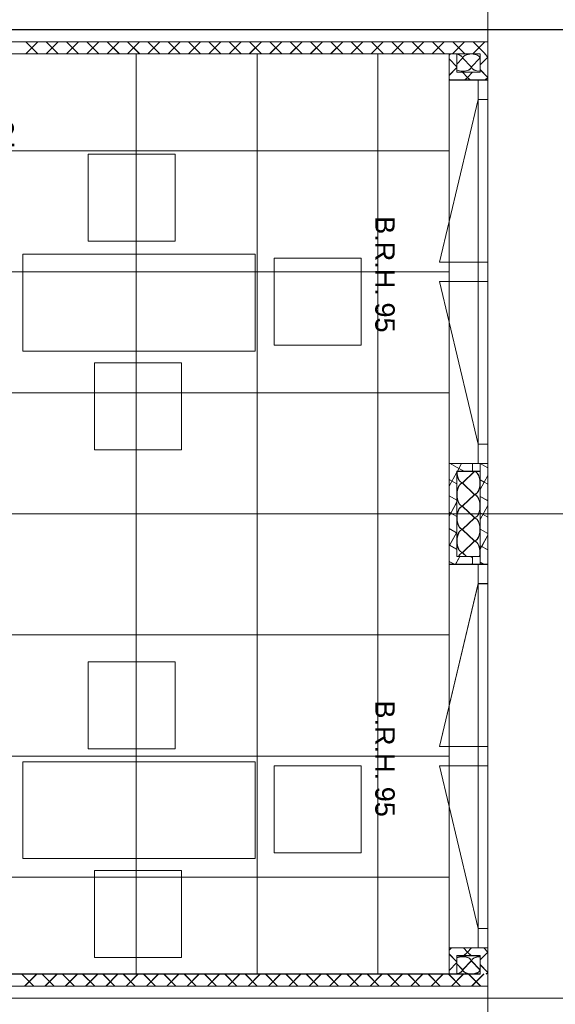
# Model space of a CAD drawing. Extents: x 229 to 926, y 37 to 878.
# Tile 21 of 163: x 626 to 681, y 365 to 466. Entities that reach past the tile are written whole.
import ezdxf
from ezdxf.lldxf.tags import DXFTag

# ---------------------------------------------------------------- set-up
doc = ezdxf.new("R2010")
doc.units = 0
doc.layers.get('0').update_dxf_attribs({"linetype": 'fein_strichliert', "lineweight": 13})
for name, color, linetype, lineweight in [('Ausstattung', 7, 'Continuous', 25), ('Axen', 7, 'Continuous', 25), ('Axen-A03CPAFYA9', 7, 'Continuous', 25), ('Deckenspiegel', 7, 'Continuous', 25), ('Fenster', 7, 'Continuous', 25), ('Fenster-A03CPAFXA9', 7, 'Continuous', 25), ('Fullfläche', 7, 'Continuous', 25), ('Fullfläche-A03CPAG4A9', 7, 'Continuous', 25), ('Maßlinien', 7, 'Continuous', 25), ('Maßlinien-A03CPAG1A9', 7, 'Continuous', 25), ('Räume', 7, 'Continuous', 25), ('Räume-A03CPAG6A9', 7, 'Continuous', 25), ('Wände', 7, 'Continuous', 25), ('Wände-A03CPAG0A9', 7, 'Continuous', 25)]:
    doc.layers.add(name, color=color, linetype=linetype, lineweight=lineweight)
doc.styles.get("Standard").update_dxf_attribs({"font": 'arial.ttf'})
tags = doc.linetypes.add('ALL_S25', pattern=[0.001, 0, -0.001]).pattern_tags.tags
tags[6:7] = [DXFTag(74, 4), DXFTag(75, 0), DXFTag(340, '0'), DXFTag(46, 1.0), DXFTag(50, 0.0), DXFTag(44, 0.0), DXFTag(45, 0.0)]
tags[4:5] = [DXFTag(74, 4), DXFTag(75, 0), DXFTag(340, '0'), DXFTag(46, 1.0), DXFTag(50, 0.0), DXFTag(44, 0.0), DXFTag(45, 0.0)]
tags = doc.linetypes.add('ALL_S25-A03CPAG2A9', pattern=[0.001, 0, -0.001]).pattern_tags.tags
tags[6:7] = [DXFTag(74, 4), DXFTag(75, 0), DXFTag(340, '0'), DXFTag(46, 1.0), DXFTag(50, 0.0), DXFTag(44, 0.0), DXFTag(45, 0.0)]
tags[4:5] = [DXFTag(74, 4), DXFTag(75, 0), DXFTag(340, '0'), DXFTag(46, 1.0), DXFTag(50, 0.0), DXFTag(44, 0.0), DXFTag(45, 0.0)]
tags = doc.linetypes.add('fein_strichliert', pattern=[4, 1, -2, 1]).pattern_tags.tags
tags[8:9] = [DXFTag(74, 4), DXFTag(75, 0), DXFTag(340, '0'), DXFTag(46, 0.0), DXFTag(50, 0.0), DXFTag(44, 0.0), DXFTag(45, 0.0)]
tags[6:7] = [DXFTag(74, 4), DXFTag(75, 0), DXFTag(340, '0'), DXFTag(46, 0.0), DXFTag(50, 0.0), DXFTag(44, 0.0), DXFTag(45, 0.0)]
tags[4:5] = [DXFTag(74, 4), DXFTag(75, 0), DXFTag(340, '0'), DXFTag(46, 0.0), DXFTag(50, 0.0), DXFTag(44, 0.0), DXFTag(45, 0.0)]
tags = doc.linetypes.add('VERDECKT2_S2', pattern=[0.0027, 0.002, -0.0007]).pattern_tags.tags
tags[6:7] = [DXFTag(74, 4), DXFTag(75, 0), DXFTag(340, '0'), DXFTag(46, 1.0), DXFTag(50, 0.0), DXFTag(44, 0.0), DXFTag(45, 0.0)]
tags[4:5] = [DXFTag(74, 4), DXFTag(75, 0), DXFTag(340, '0'), DXFTag(46, 1.0), DXFTag(50, 0.0), DXFTag(44, 0.0), DXFTag(45, 0.0)]
tags = doc.linetypes.add('VERDECKT2_S2-A03CPAG5A9', pattern=[0.0027, 0.002, -0.0007]).pattern_tags.tags
tags[6:7] = [DXFTag(74, 4), DXFTag(75, 0), DXFTag(340, '0'), DXFTag(46, 1.0), DXFTag(50, 0.0), DXFTag(44, 0.0), DXFTag(45, 0.0)]
tags[4:5] = [DXFTag(74, 4), DXFTag(75, 0), DXFTag(340, '0'), DXFTag(46, 1.0), DXFTag(50, 0.0), DXFTag(44, 0.0), DXFTag(45, 0.0)]

# ---------------------------------------------------------------- blocks, each defined once
blk = doc.blocks.new('Referenz-A03CPAFUA9', base_point=(255.73, 66.03))
at = {"layer": 'Ausstattung', "color": 0, "lineweight": -2}
for p, q in [((632.74, 443.51), (632.74, 452.48)), ((632.74, 452.48), (641.71, 452.48)), ((641.71, 452.48), (641.71, 443.51)), ((641.71, 443.51), (632.74, 443.51)), ((625.96, 432.16), (625.96, 442.15)), ((625.96, 442.15), (637.98, 442.15)), ((637.98, 442.15), (650, 442.15)), ((650, 442.15), (650, 432.16)), ((651.96, 432.77), (651.96, 441.74)), ((651.96, 441.74), (660.93, 441.74)), ((660.93, 441.74), (660.93, 432.77)), ((637.98, 432.16), (625.96, 432.16)), ((650, 432.16), (637.98, 432.16)), ((660.93, 432.77), (651.96, 432.77)), ((633.38, 421.96), (633.38, 430.93)), ((633.38, 430.93), (642.36, 430.93)), ((642.36, 430.93), (642.36, 421.96)), ((642.36, 421.96), (633.38, 421.96)), ((632.74, 391.11), (632.74, 400.08)), ((632.74, 400.08), (641.71, 400.08)), ((641.71, 400.08), (641.71, 391.11)), ((641.71, 391.11), (632.74, 391.11)), ((625.96, 379.76), (625.96, 389.75)), ((625.96, 389.75), (637.98, 389.75)), ((637.98, 389.75), (650, 389.75)), ((650, 389.75), (650, 379.76)), ((651.96, 380.37), (651.96, 389.34)), ((651.96, 389.34), (660.93, 389.34)), ((660.93, 389.34), (660.93, 380.36)), ((660.93, 380.36), (651.96, 380.37)), ((637.98, 379.76), (625.96, 379.76)), ((650, 379.76), (637.98, 379.76)), ((633.38, 369.56), (633.38, 378.53)), ((633.38, 378.53), (642.36, 378.53)), ((642.36, 378.53), (642.36, 369.56)), ((642.36, 369.56), (633.38, 369.56))]:
    blk.add_line(p, q, dxfattribs=at)
at = {"layer": 'Axen', "color": 0, "linetype": 'ALL_S25', "lineweight": -2, "ltscale": 0.13}
for p, q in [((674.04, 66.03), (674.04, 801.55)), ((735.55, 465.34), (301.67, 465.34)), ((735.55, 415.34), (301.66, 415.34)), ((735.55, 365.34), (301.65, 365.34))]:
    blk.add_line(p, q, dxfattribs=at)
at = {"layer": 'Fenster', "color": 0, "lineweight": -2}
for p, q in [((674.04, 460.14), (670.04, 460.14)), ((673.04, 460.14), (673.04, 420.54)), ((673.04, 458.14), (674.04, 458.14)), ((673.04, 441.34), (674.04, 441.34)), ((674.04, 439.34), (673.04, 439.34)), ((673.04, 422.54), (674.04, 422.54)), ((674.04, 420.54), (670.04, 420.54)), ((674.04, 410.14), (670.04, 410.14)), ((673.04, 410.14), (673.04, 370.54)), ((673.04, 408.14), (674.04, 408.14)), ((673.04, 391.34), (674.04, 391.34)), ((674.04, 389.34), (673.04, 389.34)), ((673.04, 372.54), (674.04, 372.54)), ((674.04, 370.54), (670.04, 370.54))]:
    blk.add_line(p, q, dxfattribs=at)
at = {"layer": 'Fenster', "color": 0, "linetype": 'VERDECKT2_S2', "lineweight": -2, "ltscale": 0.13}
for p, q in [((673.04, 458.14), (669.04, 441.34)), ((669.04, 441.34), (673.04, 441.34)), ((669.04, 439.34), (673.04, 439.34)), ((673.04, 422.54), (669.04, 439.34)), ((673.04, 408.14), (669.04, 391.34)), ((669.04, 391.34), (673.04, 391.34)), ((669.04, 389.34), (673.04, 389.34)), ((673.04, 372.54), (669.04, 389.34))]:
    blk.add_line(p, q, dxfattribs=at)
at = {"layer": 'Fullfläche', "color": 0, "lineweight": -2}
for p, q in [((627.53, 464.09), (626.29, 462.84)), ((626.3, 464.09), (627.54, 462.84)), ((629.63, 464.09), (628.39, 462.84)), ((628.4, 464.09), (629.64, 462.84)), ((631.73, 464.09), (630.49, 462.84)), ((630.5, 464.09), (631.74, 462.84)), ((633.83, 464.09), (632.59, 462.84)), ((632.6, 464.09), (633.84, 462.84)), ((635.93, 464.09), (634.69, 462.84)), ((634.7, 464.09), (635.95, 462.84)), ((638.03, 464.09), (636.79, 462.84)), ((636.8, 464.09), (638.05, 462.84)), ((640.13, 464.09), (638.89, 462.84)), ((638.9, 464.09), (640.15, 462.84)), ((642.23, 464.09), (640.99, 462.84)), ((641, 464.09), (642.25, 462.84)), ((644.33, 464.09), (643.09, 462.84)), ((643.1, 464.09), (644.35, 462.84)), ((646.43, 464.09), (645.19, 462.84)), ((645.2, 464.09), (646.45, 462.84)), ((648.53, 464.09), (647.29, 462.84)), ((647.3, 464.09), (648.55, 462.84)), ((650.63, 464.09), (649.39, 462.84)), ((649.4, 464.09), (650.65, 462.84)), ((652.73, 464.09), (651.49, 462.84)), ((651.5, 464.09), (652.75, 462.84)), ((654.83, 464.09), (653.59, 462.84)), ((653.6, 464.09), (654.85, 462.84)), ((656.93, 464.09), (655.69, 462.84)), ((655.7, 464.09), (656.95, 462.84)), ((659.03, 464.09), (657.79, 462.84)), ((657.8, 464.09), (659.05, 462.84)), ((661.13, 464.09), (659.89, 462.84)), ((659.9, 464.09), (661.15, 462.84)), ((663.23, 464.09), (661.99, 462.84)), ((662, 464.09), (663.25, 462.84)), ((665.33, 464.09), (664.09, 462.84)), ((664.1, 464.09), (665.35, 462.84)), ((667.43, 464.09), (666.18, 462.84)), ((666.2, 464.09), (667.45, 462.84)), ((669.53, 464.09), (668.28, 462.84)), ((668.3, 464.09), (669.55, 462.84)), ((671.63, 464.09), (670.38, 462.84)), ((670.4, 464.09), (671.65, 462.84)), ((673.73, 464.09), (672.48, 462.84)), ((672.5, 464.09), (673.75, 462.84)), ((670.16, 462.84), (670.04, 462.72)), ((674.03, 462.52), (673.71, 462.84)), ((670.04, 462.32), (670.84, 461.51)), ((671.42, 462.39), (670.84, 461.79)), ((672.32, 461.49), (671.46, 462.39)), ((673.22, 462.39), (672.36, 461.49)), ((674.03, 462.52), (673.24, 461.72)), ((674.04, 462.51), (674.04, 462.52)), ((674.04, 462.52), (674.04, 462.52)), ((670.84, 461.42), (670.04, 460.62)), ((671.41, 460.94), (671.93, 460.42)), ((672.46, 460.94), (671.94, 460.42)), ((674.03, 460.42), (673.24, 461.21)), ((670.04, 460.21), (670.11, 460.14)), ((671.93, 460.42), (671.66, 460.14)), ((671.94, 460.42), (672.21, 460.14)), ((674.03, 460.42), (673.76, 460.14)), ((674.04, 460.41), (674.04, 460.42)), ((674.04, 460.42), (674.04, 460.42)), ((670.15, 420.54), (671.05, 420.05)), ((671.05, 420.05), (670.88, 419.74)), ((671.32, 420.54), (671.05, 420.05)), ((671.05, 420.05), (671.61, 419.74)), ((673.24, 420.54), (674.04, 420.1)), ((670.84, 419.66), (670.04, 418.2)), ((670.04, 418.91), (670.84, 418.47)), ((672.64, 419.72), (671.44, 418.57)), ((673.24, 418.85), (673.65, 418.62)), ((674.04, 419.31), (673.66, 418.62)), ((671.44, 418.52), (672.64, 417.37)), ((673.65, 418.62), (673.24, 417.86)), ((673.66, 418.62), (674.04, 418.41)), ((670.04, 417.22), (670.84, 416.78)), ((672.64, 417.32), (671.44, 416.17)), ((673.24, 417.15), (674.04, 416.71)), ((670.84, 416.57), (670.21, 415.43)), ((671.44, 416.12), (672.64, 414.97)), ((674.04, 416.23), (673.24, 414.77)), ((670.04, 415.52), (670.2, 415.43)), ((670.21, 415.43), (670.04, 415.12)), ((670.21, 415.43), (670.84, 415.08)), ((672.64, 414.92), (671.44, 413.77)), ((673.24, 415.46), (674.04, 415.02)), ((670.04, 413.83), (670.79, 413.41)), ((673.24, 413.76), (674.04, 413.32)), ((670.79, 413.41), (670.04, 412.03)), ((670.84, 413.49), (670.79, 413.41)), ((670.8, 413.41), (670.84, 413.39)), ((671.44, 413.72), (672.64, 412.57)), ((674.04, 413.15), (673.4, 411.98)), ((670.04, 412.13), (670.84, 411.69)), ((672.64, 412.52), (671.44, 411.37)), ((673.24, 412.07), (673.39, 411.98)), ((673.39, 411.98), (673.24, 411.69)), ((673.4, 411.98), (674.04, 411.63)), ((671.13, 410.94), (670.69, 410.14)), ((671.44, 411.32), (671.83, 410.94)), ((672.2, 410.94), (672.44, 410.81)), ((670.04, 410.44), (670.57, 410.14)), ((672.44, 410.23), (672.39, 410.14)), ((673.24, 410.37), (673.66, 410.14)), ((670.04, 370.32), (670.26, 370.54)), ((671.51, 370.54), (671.93, 370.12)), ((671.56, 369.74), (671.93, 370.11)), ((671.93, 370.12), (672.36, 370.54)), ((671.93, 370.11), (672.31, 369.74)), ((674.03, 370.11), (673.24, 369.32)), ((674.03, 370.12), (673.61, 370.54)), ((674.04, 370.12), (674.04, 370.12)), ((674.04, 370.11), (674.04, 370.11)), ((670.04, 369.91), (670.84, 369.11)), ((670.04, 368.22), (670.84, 369.02)), ((672.32, 369.19), (671.46, 368.29)), ((673.22, 368.29), (672.36, 369.19)), ((671.42, 368.29), (670.84, 368.9)), ((674.03, 368.02), (673.24, 368.81)), ((674.03, 368.01), (673.86, 367.84)), ((674.04, 368.02), (674.04, 368.02)), ((674.04, 368.01), (674.04, 368.01)), ((625.86, 367.84), (627.1, 366.6)), ((627.41, 367.84), (626.17, 366.6)), ((627.96, 367.84), (629.2, 366.6)), ((629.51, 367.84), (628.27, 366.6)), ((630.06, 367.84), (631.3, 366.6)), ((631.61, 367.84), (630.37, 366.6)), ((632.15, 367.84), (633.4, 366.6)), ((633.71, 367.84), (632.47, 366.6)), ((634.25, 367.84), (635.5, 366.6)), ((635.81, 367.84), (634.57, 366.6)), ((636.35, 367.84), (637.6, 366.6)), ((637.91, 367.84), (636.67, 366.6)), ((638.45, 367.84), (639.7, 366.6)), ((640.01, 367.84), (638.77, 366.6)), ((640.55, 367.84), (641.8, 366.6)), ((642.11, 367.84), (640.87, 366.6)), ((642.65, 367.84), (643.9, 366.6)), ((644.21, 367.84), (642.97, 366.6)), ((644.75, 367.84), (646, 366.6)), ((646.31, 367.84), (645.07, 366.6)), ((646.85, 367.84), (648.1, 366.6)), ((648.41, 367.84), (647.17, 366.6)), ((648.95, 367.84), (650.2, 366.6)), ((650.51, 367.84), (649.27, 366.6)), ((651.05, 367.84), (652.3, 366.6)), ((652.61, 367.84), (651.37, 366.6)), ((653.15, 367.84), (654.4, 366.59)), ((654.71, 367.84), (653.47, 366.6)), ((655.25, 367.84), (656.5, 366.59)), ((656.81, 367.84), (655.57, 366.59)), ((657.35, 367.84), (658.6, 366.59)), ((658.91, 367.84), (657.67, 366.59)), ((659.45, 367.84), (660.7, 366.59)), ((661.01, 367.84), (659.77, 366.59)), ((661.55, 367.84), (662.8, 366.59)), ((663.12, 367.84), (661.87, 366.59)), ((663.65, 367.84), (664.9, 366.59)), ((665.22, 367.84), (663.97, 366.59)), ((665.75, 367.84), (667, 366.59)), ((667.32, 367.84), (666.07, 366.59)), ((667.85, 367.84), (669.1, 366.59)), ((669.42, 367.84), (668.17, 366.59)), ((669.95, 367.84), (671.2, 366.59)), ((671.52, 367.84), (670.27, 366.59)), ((672.05, 367.84), (673.3, 366.59)), ((673.62, 367.84), (672.37, 366.59))]:
    blk.add_line(p, q, dxfattribs=at)
for centre, major_axis, start_param, end_param in [((670.54, 462.39), (-0.882, 0), 3.141593, 4.365234), ((672.34, 462.39), (-0.882, 0), 3.141593, 6.283185), ((671.44, 461.49), (-0.882, 0), 0.822565, 1.570796), ((671.44, 461.49), (-0.882, 0), 1.570796, 3.141593), ((673.24, 461.49), (-0.882, 0), 0, 1.570763), ((671.44, 419.74), (0, -1.18), 4.712389, 6.283185), ((672.64, 418.54), (0, -1.18), 0, 3.141593), ((671.44, 417.34), (0, -1.18), 3.141593, 4.712389), ((671.44, 417.34), (0, -1.18), 4.712389, 6.283185), ((672.64, 416.14), (0, -1.18), 0, 3.141593), ((671.44, 414.94), (0, -1.18), 3.141593, 4.712389), ((671.44, 414.94), (0, -1.18), 4.712389, 6.283185), ((672.64, 413.74), (0, -1.18), 0, 3.141593), ((671.44, 412.54), (0, -1.18), 3.141593, 4.712389), ((671.44, 412.54), (0, -1.18), 4.712389, 6.283185), ((672.64, 411.34), (0, -1.18), 1.223758, 3.141593), ((671.44, 410.14), (0, -1.18), 3.141593, 3.964323), ((671.44, 369.19), (-0.882, 0), 4.712389, 5.460544), ((671.44, 369.19), (-0.882, 0), 3.141593, 4.712389), ((673.24, 369.19), (-0.882, 0), 4.712422, 6.283185), ((670.54, 368.29), (-0.882, 0), 1.917963, 3.141593), ((672.34, 368.29), (-0.882, 0), 0, 3.141593)]:
    blk.add_ellipse(centre, major_axis=major_axis, ratio=0.5, start_param=start_param, end_param=end_param, dxfattribs=at)
at = {"layer": 'Wände', "color": 0, "lineweight": -2}
for p, q in [((674.04, 365.34), (674.04, 615.34)), ((552.84, 465.34), (674.04, 465.34)), ((674.04, 464.09), (554.09, 464.09)), ((555.34, 462.84), (673.24, 462.84)), ((670.04, 462.84), (670.04, 367.84)), ((670.84, 462.84), (670.84, 460.94)), ((673.24, 460.94), (673.24, 462.84)), ((670.84, 460.94), (673.24, 460.94)), ((672.44, 419.74), (672.44, 420.54)), ((673.24, 410.14), (673.24, 420.54)), ((673.24, 419.74), (670.84, 419.74)), ((670.84, 419.74), (670.84, 410.94)), ((670.84, 410.94), (673.24, 410.94)), ((672.44, 410.94), (672.44, 410.14)), ((670.84, 367.84), (670.84, 369.74)), ((670.84, 369.74), (673.24, 369.74)), ((673.24, 369.74), (673.24, 367.84)), ((555.34, 367.84), (673.24, 367.84)), ((554.09, 366.61), (674.04, 366.59)), ((674.04, 365.34), (552.84, 365.34)), ((674.04, 215.34), (674.04, 365.34))]:
    blk.add_line(p, q, dxfattribs=at)
at = {"layer": 'Maßlinien', "color": 0, "lineweight": -2, "char_height": 2, "attachment_point": 1, "rotation": 270}
for s, insert in [('{\\fArial;B.R.H.}', (664.41, 446.09)), ('{\\fArial;95}', (664.41, 437.18)), ('{\\fArial;B.R.H.}', (664.41, 396.09)), ('{\\fArial;95}', (664.41, 387.18))]:
    blk.add_mtext(s, dxfattribs=dict(at, insert=insert))
at = {"layer": 'Räume', "color": 0, "lineweight": -2, "insert": (588.99, 455.81), "char_height": 2.5, "attachment_point": 1, "rotation": 0}
blk.add_mtext('{\\fArial;Differenzierungsraum 2}', dxfattribs=at)
blk = doc.blocks.new('Referenz-A03CPAG8A9', base_point=(281.6, 66.03))
at = {"layer": 'Axen-A03CPAFYA9', "color": 0, "linetype": 'ALL_S25-A03CPAG2A9', "lineweight": -2, "ltscale": 0.13}
for p, q in [((674.03, 66.03), (674.03, 801.55)), ((735.55, 465.35), (301.67, 465.35)), ((735.55, 415.35), (301.66, 415.35)), ((735.55, 365.35), (301.65, 365.35))]:
    blk.add_line(p, q, dxfattribs=at)
at = {"layer": 'Deckenspiegel', "color": 0, "lineweight": -2}
for p, q in [((555.33, 462.85), (670.03, 462.85)), ((637.68, 462.85), (637.68, 367.85)), ((650.18, 462.85), (650.18, 367.85)), ((662.68, 462.85), (662.68, 367.85)), ((670.03, 462.85), (670.03, 367.85)), ((555.33, 452.85), (670.03, 452.85)), ((555.33, 440.35), (670.03, 440.35)), ((555.33, 427.85), (670.03, 427.85)), ((555.33, 415.35), (670.03, 415.35)), ((555.33, 402.85), (670.03, 402.85)), ((555.33, 390.35), (670.03, 390.35)), ((555.33, 377.85), (670.03, 377.85)), ((670.03, 367.85), (555.33, 367.85))]:
    blk.add_line(p, q, dxfattribs=at)
at = {"layer": 'Fenster-A03CPAFXA9', "color": 0, "lineweight": -2}
for p, q in [((674.03, 460.15), (670.03, 460.15)), ((673.03, 460.15), (673.03, 420.55)), ((673.03, 458.15), (674.03, 458.15)), ((673.03, 441.35), (674.03, 441.35)), ((674.03, 439.35), (673.03, 439.35)), ((673.03, 422.55), (674.03, 422.55)), ((674.03, 420.55), (670.03, 420.55)), ((674.03, 410.15), (670.03, 410.15)), ((673.03, 410.15), (673.03, 370.55)), ((673.03, 408.15), (674.03, 408.15)), ((673.03, 391.35), (674.03, 391.35)), ((674.03, 389.35), (673.03, 389.35)), ((673.03, 372.55), (674.03, 372.55)), ((674.03, 370.55), (670.03, 370.55))]:
    blk.add_line(p, q, dxfattribs=at)
at = {"layer": 'Fenster-A03CPAFXA9', "color": 0, "linetype": 'VERDECKT2_S2-A03CPAG5A9', "lineweight": -2, "ltscale": 0.13}
for p, q in [((673.03, 458.15), (669.03, 441.35)), ((669.03, 441.35), (673.03, 441.35)), ((669.03, 439.35), (673.03, 439.35)), ((673.03, 422.55), (669.03, 439.35)), ((673.03, 408.15), (669.03, 391.35)), ((669.03, 391.35), (673.03, 391.35)), ((669.03, 389.35), (673.03, 389.35)), ((673.03, 372.55), (669.03, 389.35))]:
    blk.add_line(p, q, dxfattribs=at)
at = {"layer": 'Fullfläche-A03CPAG4A9', "color": 0, "lineweight": -2}
for p, q in [((627.53, 464.09), (626.29, 462.85)), ((626.3, 464.09), (627.54, 462.85)), ((629.63, 464.09), (628.39, 462.85)), ((628.4, 464.09), (629.64, 462.85)), ((631.73, 464.09), (630.49, 462.85)), ((630.5, 464.09), (631.74, 462.85)), ((633.83, 464.09), (632.59, 462.85)), ((632.6, 464.09), (633.84, 462.85)), ((635.93, 464.09), (634.69, 462.85)), ((634.7, 464.09), (635.94, 462.85)), ((638.03, 464.09), (636.79, 462.85)), ((636.8, 464.09), (638.04, 462.85)), ((640.13, 464.09), (638.89, 462.85)), ((638.9, 464.09), (640.14, 462.85)), ((642.23, 464.09), (640.99, 462.85)), ((641, 464.09), (642.24, 462.85)), ((644.33, 464.09), (643.09, 462.85)), ((643.1, 464.09), (644.34, 462.85)), ((646.43, 464.09), (645.19, 462.85)), ((645.2, 464.09), (646.44, 462.85)), ((648.53, 464.09), (647.29, 462.85)), ((647.3, 464.09), (648.54, 462.85)), ((650.63, 464.09), (649.38, 462.85)), ((649.4, 464.09), (650.64, 462.85)), ((652.73, 464.09), (651.48, 462.85)), ((651.5, 464.09), (652.75, 462.85)), ((654.83, 464.09), (653.58, 462.85)), ((653.6, 464.09), (654.85, 462.85)), ((656.93, 464.09), (655.68, 462.85)), ((655.7, 464.09), (656.95, 462.85)), ((659.03, 464.09), (657.78, 462.85)), ((657.8, 464.09), (659.05, 462.85)), ((661.13, 464.1), (659.88, 462.85)), ((659.9, 464.09), (661.15, 462.85)), ((663.23, 464.1), (661.98, 462.85)), ((662, 464.1), (663.25, 462.85)), ((665.33, 464.1), (664.08, 462.85)), ((664.1, 464.1), (665.35, 462.85)), ((667.43, 464.1), (666.18, 462.85)), ((666.2, 464.1), (667.45, 462.85)), ((669.53, 464.1), (668.28, 462.85)), ((668.3, 464.1), (669.55, 462.85)), ((671.63, 464.1), (670.38, 462.85)), ((670.4, 464.1), (671.65, 462.85)), ((673.73, 464.1), (672.48, 462.85)), ((672.5, 464.1), (673.75, 462.85)), ((670.16, 462.85), (670.03, 462.72)), ((674.03, 462.52), (673.71, 462.85)), ((674.03, 462.52), (674.03, 462.52)), ((670.03, 462.32), (670.83, 461.52)), ((671.42, 462.4), (670.83, 461.79)), ((672.32, 461.5), (671.45, 462.4)), ((673.22, 462.4), (672.35, 461.5)), ((674.03, 462.52), (673.23, 461.72)), ((674.03, 462.52), (674.03, 462.52)), ((670.83, 461.43), (670.03, 460.63)), ((671.4, 460.95), (671.93, 460.42)), ((672.45, 460.95), (671.93, 460.42)), ((674.03, 460.42), (673.23, 461.22)), ((670.03, 460.22), (670.11, 460.15)), ((671.93, 460.42), (671.65, 460.15)), ((671.93, 460.42), (672.21, 460.15)), ((674.03, 460.42), (673.76, 460.15)), ((674.03, 460.42), (674.03, 460.42)), ((674.03, 460.42), (674.03, 460.42)), ((670.14, 420.55), (671.05, 420.05)), ((671.05, 420.05), (670.88, 419.75)), ((671.32, 420.55), (671.05, 420.05)), ((671.05, 420.05), (671.6, 419.75)), ((673.23, 420.55), (674.03, 420.1)), ((670.83, 419.66), (670.03, 418.2)), ((670.03, 418.91), (670.83, 418.47)), ((672.63, 419.72), (671.43, 418.57)), ((673.23, 418.85), (673.65, 418.62)), ((674.03, 419.32), (673.65, 418.62)), ((671.43, 418.52), (672.63, 417.37)), ((673.65, 418.62), (673.23, 417.86)), ((673.65, 418.62), (674.03, 418.41)), ((670.03, 417.22), (670.83, 416.78)), ((672.63, 417.32), (671.43, 416.17)), ((673.23, 417.16), (674.03, 416.72)), ((670.83, 416.58), (670.21, 415.43)), ((671.43, 416.12), (672.63, 414.97)), ((674.03, 416.23), (673.23, 414.78)), ((670.03, 415.52), (670.2, 415.43)), ((670.2, 415.43), (670.03, 415.12)), ((670.21, 415.43), (670.83, 415.09)), ((672.63, 414.92), (671.43, 413.77)), ((673.23, 415.46), (674.03, 415.02)), ((670.03, 413.83), (670.79, 413.42)), ((673.23, 413.77), (674.03, 413.33)), ((670.79, 413.41), (670.03, 412.04)), ((670.83, 413.49), (670.79, 413.42)), ((670.79, 413.41), (670.83, 413.39)), ((671.43, 413.72), (672.63, 412.57)), ((674.03, 413.15), (673.39, 411.99)), ((670.03, 412.14), (670.83, 411.7)), ((672.63, 412.52), (671.43, 411.37)), ((673.23, 412.07), (673.39, 411.99)), ((673.39, 411.98), (673.23, 411.7)), ((673.39, 411.98), (674.03, 411.63)), ((671.13, 410.95), (670.69, 410.15)), ((671.43, 411.32), (671.82, 410.95)), ((672.2, 410.95), (672.43, 410.82)), ((670.03, 410.44), (670.57, 410.15)), ((672.43, 410.24), (672.38, 410.15)), ((673.23, 410.38), (673.65, 410.15)), ((670.03, 370.33), (670.26, 370.55)), ((671.5, 370.55), (671.93, 370.12)), ((671.56, 369.75), (671.93, 370.12)), ((671.93, 370.12), (672.36, 370.55)), ((671.93, 370.12), (672.3, 369.75)), ((674.03, 370.12), (673.23, 369.32)), ((674.03, 370.12), (673.61, 370.55)), ((674.03, 370.12), (674.03, 370.12)), ((674.03, 370.12), (674.03, 370.12)), ((670.03, 369.92), (670.83, 369.12)), ((670.03, 368.22), (670.83, 369.03)), ((672.32, 369.2), (671.45, 368.3)), ((673.22, 368.3), (672.35, 369.2)), ((671.42, 368.3), (670.83, 368.9)), ((674.03, 368.02), (673.23, 368.82)), ((674.03, 368.02), (673.86, 367.85)), ((674.03, 368.02), (674.03, 368.02)), ((674.03, 368.02), (674.03, 368.02)), ((625.85, 367.85), (627.1, 366.6)), ((627.41, 367.85), (626.16, 366.6)), ((627.95, 367.85), (629.2, 366.6)), ((629.51, 367.85), (628.26, 366.6)), ((630.05, 367.85), (631.3, 366.6)), ((631.61, 367.85), (630.36, 366.6)), ((632.15, 367.85), (633.4, 366.6)), ((633.71, 367.85), (632.46, 366.6)), ((634.25, 367.85), (635.5, 366.6)), ((635.81, 367.85), (634.56, 366.6)), ((636.35, 367.85), (637.6, 366.6)), ((637.91, 367.85), (636.66, 366.6)), ((638.45, 367.85), (639.7, 366.6)), ((640.01, 367.85), (638.76, 366.6)), ((640.55, 367.85), (641.8, 366.6)), ((642.11, 367.85), (640.86, 366.6)), ((642.65, 367.85), (643.89, 366.6)), ((644.21, 367.85), (642.96, 366.6)), ((644.75, 367.85), (645.99, 366.6)), ((646.31, 367.85), (645.06, 366.6)), ((646.85, 367.85), (648.09, 366.6)), ((648.41, 367.85), (647.16, 366.6)), ((648.95, 367.85), (650.19, 366.6)), ((650.51, 367.85), (649.26, 366.6)), ((651.05, 367.85), (652.29, 366.6)), ((652.61, 367.85), (651.36, 366.6)), ((653.15, 367.85), (654.39, 366.6)), ((654.71, 367.85), (653.46, 366.6)), ((655.25, 367.85), (656.49, 366.6)), ((656.81, 367.85), (655.56, 366.6)), ((657.35, 367.85), (658.59, 366.6)), ((658.91, 367.85), (657.66, 366.6)), ((659.45, 367.85), (660.69, 366.6)), ((661.01, 367.85), (659.76, 366.6)), ((661.55, 367.85), (662.79, 366.6)), ((663.11, 367.85), (661.86, 366.6)), ((663.65, 367.85), (664.89, 366.6)), ((665.21, 367.85), (663.96, 366.6)), ((665.75, 367.85), (666.99, 366.6)), ((667.31, 367.85), (666.06, 366.6)), ((667.85, 367.85), (669.09, 366.6)), ((669.41, 367.85), (668.16, 366.6)), ((669.95, 367.85), (671.19, 366.6)), ((671.51, 367.85), (670.26, 366.6)), ((672.05, 367.85), (673.29, 366.6)), ((673.61, 367.85), (672.36, 366.6))]:
    blk.add_line(p, q, dxfattribs=at)
for centre, major_axis, start_param, end_param in [((670.53, 462.4), (-0.882, 0), 3.141593, 4.365234), ((672.33, 462.4), (-0.882, 0), 3.141593, 6.283185), ((671.43, 461.5), (-0.882, 0), 0.822565, 1.570796), ((671.43, 461.5), (-0.882, 0), 1.570796, 3.141593), ((673.23, 461.5), (-0.882, 0), 0, 1.570763), ((671.43, 419.75), (0, -1.18), 4.712389, 6.283185), ((672.63, 418.55), (0, -1.18), 0, 3.141593), ((671.43, 417.35), (0, -1.18), 3.141593, 4.712389), ((671.43, 417.35), (0, -1.18), 4.712389, 6.283185), ((672.63, 416.15), (0, -1.18), 0, 3.141593), ((671.43, 414.95), (0, -1.18), 3.141593, 4.712389), ((671.43, 414.95), (0, -1.18), 4.712389, 6.283185), ((672.63, 413.75), (0, -1.18), 0, 3.141593), ((671.43, 412.55), (0, -1.18), 3.141593, 4.712389), ((671.43, 412.55), (0, -1.18), 4.712389, 6.283185), ((672.63, 411.35), (0, -1.18), 1.223758, 3.141593), ((671.43, 410.15), (0, -1.18), 3.141593, 3.964323), ((671.43, 369.2), (-0.882, 0), 4.712389, 5.460544), ((671.43, 369.2), (-0.882, 0), 3.141593, 4.712389), ((673.23, 369.2), (-0.882, 0), 4.712422, 6.283185), ((670.53, 368.3), (-0.882, 0), 1.917963, 3.141593), ((672.33, 368.3), (-0.882, 0), 0, 3.141593)]:
    blk.add_ellipse(centre, major_axis=major_axis, ratio=0.5, start_param=start_param, end_param=end_param, dxfattribs=at)
at = {"layer": 'Wände-A03CPAG0A9', "color": 0, "lineweight": -2}
for p, q in [((674.03, 365.35), (674.03, 615.35)), ((552.83, 465.35), (674.03, 465.35)), ((674.03, 464.1), (554.08, 464.1)), ((555.33, 462.85), (673.23, 462.85)), ((670.03, 462.85), (670.03, 367.85)), ((670.83, 462.85), (670.83, 460.95)), ((673.23, 460.95), (673.23, 462.85)), ((670.83, 460.95), (673.23, 460.95)), ((672.43, 419.75), (672.43, 420.55)), ((673.23, 410.15), (673.23, 420.55)), ((673.23, 419.75), (670.83, 419.75)), ((670.83, 419.75), (670.83, 410.95)), ((670.83, 410.95), (673.23, 410.95)), ((672.43, 410.95), (672.43, 410.15)), ((670.83, 367.85), (670.83, 369.75)), ((670.83, 369.75), (673.23, 369.75)), ((673.23, 369.75), (673.23, 367.85)), ((555.33, 367.85), (673.23, 367.85)), ((554.08, 366.61), (674.03, 366.6)), ((674.03, 365.35), (552.83, 365.35)), ((674.03, 215.35), (674.03, 365.35))]:
    blk.add_line(p, q, dxfattribs=at)
at = {"layer": 'Maßlinien-A03CPAG1A9', "color": 0, "lineweight": -2, "char_height": 2, "attachment_point": 1, "rotation": 270}
for s, insert in [('{\\fArial;B.R.H.}', (664.4, 446.09)), ('{\\fArial;95}', (664.4, 437.18)), ('{\\fArial;B.R.H.}', (664.4, 396.09)), ('{\\fArial;95}', (664.4, 387.18))]:
    blk.add_mtext(s, dxfattribs=dict(at, insert=insert))
at = {"layer": 'Räume-A03CPAG6A9', "color": 0, "lineweight": -2, "insert": (588.99, 455.81), "char_height": 2.5, "attachment_point": 1, "rotation": 0}
blk.add_mtext('{\\fArial;Differenzierungsraum 2}', dxfattribs=at)

msp = doc.modelspace()

# ---------------------------------------------------------------- block references
at = {"color": 251, "lineweight": 13, "ltscale": 0.13, "true_color": 0x606060}
for name, p in [('Referenz-A03CPAFUA9', (255.73, 66.03)), ('Referenz-A03CPAG8A9', (281.6, 66.03))]:
    msp.add_blockref(name, p, dxfattribs=at)

doc.saveas('drawing.dxf')
